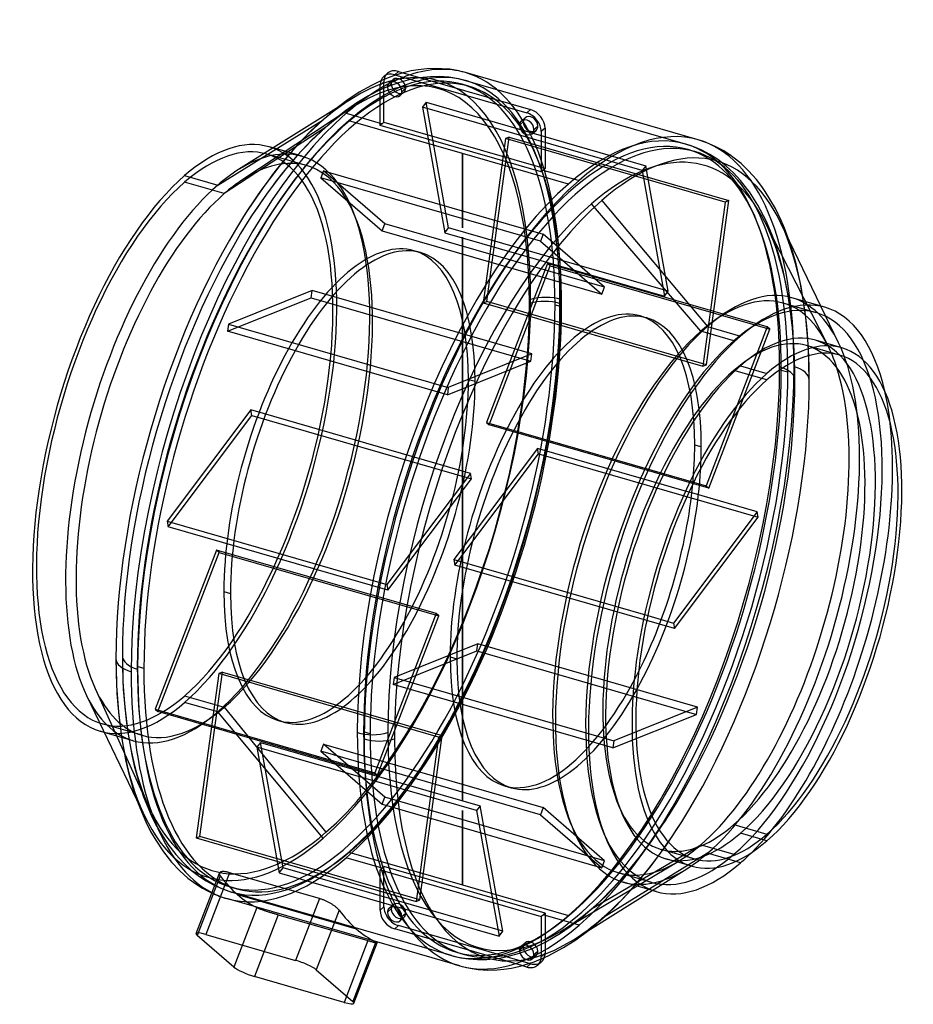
# Model space of a CAD drawing. Header units: millimetres. Extents: x -299 to 287, y -316 to 330.
import ezdxf

# ---------------------------------------------------------------- set-up
doc = ezdxf.new("R2010")
doc.units = ezdxf.units.MM
doc.layers.add('MAIN-1', color=7, linetype='Continuous')

msp = doc.modelspace()

# ---------------------------------------------------------------- linework, layer by layer
at = {"layer": 'MAIN-1'}
for p, q in [((-37.85, 297.37), (-42.3, 296.59)), ((-32.1, 298.02), (-37.85, 297.37)), ((-25.85, 298.22), (-32.1, 298.02)), ((-18.77, 297.82), (-25.85, 298.22)), ((-17.06, 297.62), (-18.77, 297.82)), ((-12.15, 296.8), (-17.06, 297.62)), ((-60.73, 290.75), (-62.28, 290.08)), ((-59.06, 291.45), (-60.73, 290.75)), ((-60.41, 292.87), (-57.91, 295.03)), ((-56.42, 292.46), (-59.06, 291.45)), ((-56.81, 288.71), (-54.31, 290.87)), ((-53.35, 293.57), (-56.42, 292.46)), ((-50.56, 294.48), (-53.35, 293.57)), ((-50.71, 296.24), (-53.21, 294.08)), ((-53.21, 294.08), (33.39, 269.08)), ((-50.71, 296.24), (35.89, 271.24)), ((-43.09, 290.92), (-50.65, 288.87)), ((-47.54, 295.33), (-50.56, 294.48)), ((-42.3, 296.59), (-47.54, 295.33)), ((-40.03, 291.55), (-43.09, 290.92)), ((-34.77, 292.35), (-40.03, 291.55)), ((-29.7, 292.79), (-34.77, 292.35)), ((-23.58, 292.85), (-29.7, 292.79)), ((-17.68, 292.42), (-23.58, 292.85)), ((-16.41, 292.26), (-17.68, 292.42)), ((-11.38, 291.4), (-16.41, 292.26)), ((-6.83, 295.49), (-12.15, 296.8)), ((-6.48, 290.18), (-11.38, 291.4)), ((145.94, 251.39), (-6.83, 295.49)), ((-68.41, 287.11), (-76.52, 282.54)), ((-62.28, 290.08), (-68.41, 287.11)), ((-58.66, 285.92), (-63.24, 283.9)), ((-60.24, 289.47), (-62.74, 287.3)), ((-62.74, 260.88), (-62.74, 287.3)), ((-60.24, 263.04), (-60.24, 289.47)), ((-50.65, 288.87), (-58.66, 285.92)), ((-55.47, 288.09), (-57.97, 285.93)), ((-48.45, 283.18), (-45.95, 285.34)), ((-4.72, 286.55), (-9.05, 287.8)), ((137.62, 248.58), (-6.49, 290.18)), ((-81.41, 278.36), (-91.53, 272.01)), ((-76.52, 282.54), (-84.56, 277.24)), ((-70.45, 280.19), (-78.03, 275.63)), ((-63.24, 283.9), (-70.45, 280.19)), ((-49.61, 280.39), (-47.11, 282.56)), ((-91.53, 272.01), (-155.64, 231.85)), ((-82.53, 271.66), (-153.48, 224.84)), ((-84.56, 277.24), (-93.77, 270.23)), ((-78.03, 275.63), (-85.57, 270.42)), ((-32.56, 275.98), (-34.97, 272.77)), ((-34.97, 272.77), (-20.27, 190.47)), ((109.14, 231.17), (-34.97, 272.77)), ((-17.86, 193.68), (-32.56, 275.98)), ((-32.56, 275.98), (111.55, 234.38)), ((-93.77, 270.23), (-105.17, 260.15)), ((-85.57, 270.42), (-94.96, 262.98)), ((-85.04, 268.77), (-62.74, 262.33)), ((29.79, 263.71), (32.29, 265.87)), ((35.89, 271.24), (33.39, 269.08)), ((-169.31, 221.65), (-100.04, 264.44)), ((-98.31, 259.61), (-164.98, 216.07)), ((-105.17, 260.15), (-108.46, 256.99)), ((-94.96, 262.98), (-104.73, 254.1)), ((-8.66, 242.39), (-83.31, 263.94)), ((-62.74, 262.33), (-61.49, 261.97)), ((42.92, 230.38), (-62.74, 260.88)), ((-60.24, 263.04), (45.42, 232.54)), ((31.13, 263.09), (28.63, 260.93)), ((38.15, 258.18), (40.65, 260.34)), ((45.42, 258.97), (42.92, 256.8)), ((45.42, 258.97), (45.42, 232.54)), ((-108.46, 256.99), (-117.42, 247.61)), ((-104.73, 254.1), (-107.03, 251.85)), ((19.48, 252.19), (4.78, 144.44)), ((7.19, 145.41), (21.89, 253.17)), ((21.89, 253.17), (19.48, 252.19)), ((163.59, 210.59), (19.48, 252.19)), ((21.89, 253.17), (166, 211.57)), ((36.99, 255.39), (39.49, 257.56)), ((42.92, 256.8), (42.92, 230.38)), ((-133, 246.04), (-135.63, 246.8)), ((-113.98, 240.55), (-133, 246.04)), ((-117.42, 247.61), (-128.59, 234.54)), ((-107.03, 251.85), (-117.23, 241.04)), ((143, 246.78), (137.63, 248.58)), ((148.28, 244.52), (143, 246.78)), ((151.58, 249.49), (145.94, 251.39)), ((157.11, 247.09), (151.58, 249.49)), ((162.63, 244.09), (157.11, 247.09)), ((-111.03, 234.49), (-137.01, 241.99)), ((-117.23, 241.04), (-127.58, 228.7)), ((-8.66, 242.39), (-8.66, 242.39)), ((-8.66, 242.39), (-8.66, 242.39)), ((-8.66, 242.39), (-8.66, 242.39)), ((-8.66, 242.39), (-8.66, 242.39)), ((-8.66, 242.39), (-8.66, 242.39)), ((-8.66, 242.39), (-8.66, 242.39)), ((-8.66, 242.39), (-8.66, 242.39)), ((-8.66, 242.39), (-8.66, 242.39)), ((-8.66, 242.39), (-8.66, 242.39)), ((-8.66, 242.39), (-8.66, 242.39)), ((-8.66, 242.39), (-8.66, 242.39)), ((-8.66, 242.39), (-8.66, 242.39)), ((-8.66, 242.39), (-8.66, 242.39)), ((-8.66, 242.39), (-8.66, 242.39)), ((-8.66, 242.39), (-8.66, 242.39)), ((-8.66, 242.39), (-8.66, 242.39)), ((-8.66, 242.39), (-8.66, 242.39)), ((-8.66, 242.39), (-8.66, 242.39)), ((-8.66, 242.39), (-8.66, 242.39)), ((60.79, 222.34), (-8.66, 242.39)), ((-8.66, 242.39), (-8.66, 193.66)), ((-8.66, 193.66), (-8.66, 242.39)), ((-8.66, 242.39), (-8.66, 242.39)), ((-8.66, 242.39), (-8.66, 242.39)), ((-8.66, 242.39), (-8.66, 242.39)), ((-8.66, 242.39), (-8.66, 242.39)), ((-8.66, 242.39), (-8.66, 242.39)), ((-8.66, 242.39), (-8.66, 242.39)), ((-8.66, 242.39), (-8.66, 242.39)), ((-8.66, 242.39), (-8.66, 242.39)), ((-8.66, 242.39), (-8.66, 242.39)), ((-8.66, 242.39), (-8.66, 242.39)), ((-8.66, 242.39), (-8.66, 242.39)), ((-8.66, 242.39), (-8.66, 242.39)), ((-8.66, 193.66), (-8.66, 242.39)), ((-8.66, 193.66), (-8.66, 242.39)), ((139.39, 244.95), (143.72, 243.7)), ((153.51, 241.73), (148.28, 244.52)), ((158.66, 238.41), (153.51, 241.73)), ((167.4, 240.98), (162.63, 244.09)), ((168.61, 240.1), (167.4, 240.98)), ((174, 235.75), (168.61, 240.1)), ((-128.59, 234.54), (-139, 220.84)), ((111.55, 234.38), (109.14, 231.17)), ((126.25, 152.08), (111.55, 234.38)), ((159.6, 237.74), (158.66, 238.41)), ((164.32, 234.01), (159.6, 237.74)), ((168.99, 229.7), (164.32, 234.01)), ((178.89, 231.07), (174, 235.75)), ((-190.96, 227.9), (-169.31, 221.65)), ((-127.58, 228.7), (-137.36, 215.7)), ((-99.91, 231.09), (-101.68, 226.5)), ((-101.68, 226.5), (-61.52, 191.71)), ((42.43, 184.9), (-101.68, 226.5)), ((-59.75, 196.31), (-99.91, 231.09)), ((-99.91, 231.09), (44.2, 189.49)), ((44.17, 231.47), (67.72, 224.67)), ((109.14, 231.17), (123.84, 148.87)), ((173.68, 224.64), (168.99, 229.7)), ((184.01, 225.29), (178.89, 231.07)), ((-164.98, 216.07), (-190.96, 223.57)), ((-139, 220.84), (-149.56, 205.39)), ((178.31, 218.83), (173.68, 224.64)), ((187.59, 220.67), (184.01, 225.29)), ((189.77, 217.5), (187.59, 220.67)), ((-137.36, 215.7), (-147.05, 201.44)), ((179.5, 217.17), (178.31, 218.83)), ((185.06, 208.45), (179.5, 217.17)), ((196.47, 206.22), (189.77, 217.5)), ((147.66, 125.82), (75.79, 209.35)), ((82.72, 211.68), (151.99, 128.9)), ((163.59, 210.59), (148.89, 102.84)), ((151.3, 103.81), (166, 211.57)), ((166, 211.57), (163.59, 210.59)), ((190.4, 198.15), (185.06, 208.45)), ((-149.56, 205.39), (-152.36, 201.01)), ((-147.05, 201.44), (-149.66, 197.35)), ((200.27, 198.47), (196.47, 206.22)), ((-61.52, 191.71), (-59.75, 196.31)), ((84.36, 154.71), (-59.75, 196.31)), ((230.58, 117.18), (189.63, 197.5)), ((192.19, 194.13), (190.4, 198.15)), ((194.75, 187.78), (192.19, 194.13)), ((226.33, 142.32), (199.91, 197.15)), ((202.4, 193.48), (200.27, 198.47)), ((-61.52, 191.71), (82.59, 150.11)), ((-20.27, 190.47), (-17.86, 193.68)), ((-20.27, 190.47), (123.84, 148.87)), ((126.25, 152.08), (-17.86, 193.68)), ((-8.66, 187.54), (-8.66, -182.54)), ((-8.66, -182.54), (-8.66, 187.54)), ((-8.66, -182.54), (-8.66, 187.54)), ((-8.66, -182.54), (-8.66, 187.54)), ((44.2, 189.49), (42.43, 184.9)), ((84.36, 154.71), (44.2, 189.49)), ((197.16, 180.95), (194.75, 187.78)), ((205.14, 186.29), (202.4, 193.48)), ((42.43, 184.9), (82.59, 150.11)), ((199.43, 173.59), (197.16, 180.95)), ((207.73, 178.44), (205.14, 186.29)), ((-36.23, 177.41), (-40.56, 178.66)), ((210.11, 169.95), (207.73, 178.44)), ((47.08, 170.29), (6.92, 65.94)), ((8.69, 64.41), (48.85, 168.76)), ((48.85, 168.76), (47.08, 170.29)), ((191.19, 128.69), (47.08, 170.29)), ((48.85, 168.76), (192.96, 127.16)), ((201.52, 165.7), (199.43, 173.59)), ((213.39, 155.16), (210.11, 169.95)), ((204.93, 149.23), (201.52, 165.7)), ((216.48, 134.89), (213.39, 155.16)), ((-107.26, 152.57), (-162.12, 130.52)), ((-107.9, 147.83), (-107.26, 152.57)), ((36.85, 110.97), (-107.26, 152.57)), ((82.59, 150.11), (84.36, 154.71)), ((123.84, 148.87), (126.25, 152.08)), ((207.43, 130.94), (204.93, 149.23)), ((-162.77, 125.78), (-107.9, 147.83)), ((-107.9, 147.83), (36.2, 106.23)), ((4.78, 144.44), (7.19, 145.41)), ((4.78, 144.44), (148.89, 102.84)), ((151.3, 103.81), (7.19, 145.41)), ((51.96, 143.2), (56.29, 141.95)), ((223.25, 137.99), (201.6, 144.24)), ((228.97, 141.55), (207.32, 147.8)), ((237.94, 118.24), (226.33, 142.32)), ((107.88, 135.81), (112.21, 134.56)), ((-162.12, 130.52), (-162.77, 125.78)), ((-162.12, 130.52), (-18.02, 88.92)), ((208.82, 112.94), (207.43, 130.94)), ((218.16, 115.05), (216.48, 134.89)), ((-18.66, 84.18), (-162.77, 125.78)), ((169.31, 119.57), (147.66, 125.82)), ((191.19, 128.69), (151.03, 24.34)), ((151.99, 128.9), (173.64, 122.65)), ((152.8, 22.81), (192.96, 127.16)), ((192.96, 127.16), (191.19, 128.69)), ((238.66, 110.13), (217.01, 116.38)), ((240.05, 114.93), (222.73, 119.93)), ((36.85, 110.97), (-18.02, 88.92)), ((36.2, 106.23), (36.85, 110.97)), ((209.29, 93.73), (208.82, 112.94)), ((218.72, 93.9), (218.16, 115.05)), ((-18.66, 84.18), (36.2, 106.23)), ((148.89, 102.84), (151.3, 103.81)), ((190.96, 93.83), (169.31, 100.08)), ((173.64, 103.16), (190.96, 98.16)), ((200.39, 100.35), (204.72, 99.1)), ((-0.51, 92.76), (-4.84, 94.01)), ((-18.02, 88.92), (-18.66, 84.18)), ((-147.66, 74.2), (-202.52, 1.22)), ((-147.01, 70.58), (-147.66, 74.2)), ((-3.55, 32.6), (-147.66, 74.2)), ((-201.87, -2.4), (-147.01, 70.58)), ((-147.01, 70.58), (-2.9, 28.98)), ((6.92, 65.94), (8.69, 64.41)), ((6.92, 65.94), (151.03, 24.34)), ((152.8, 22.81), (8.69, 64.41)), ((40.45, 49), (-14.42, -23.98)), ((-13.77, -27.6), (41.09, 45.38)), ((41.09, 45.38), (40.45, 49)), ((139.81, 20.32), (40.45, 49)), ((41.09, 45.38), (185.2, 3.78)), ((147.92, 49.91), (143.59, 51.16)), ((-3.55, 32.6), (-58.41, -40.38)), ((-2.9, 28.98), (-3.55, 32.6)), ((-57.77, -44), (-2.9, 28.98)), ((141.73, 19.76), (139.81, 20.32)), ((184.55, 7.4), (141.73, 19.76)), ((151.03, 24.34), (152.8, 22.81)), ((184.55, 7.4), (129.69, -65.58)), ((185.2, 3.78), (184.55, 7.4)), ((-202.52, 1.22), (-201.87, -2.4)), ((-202.52, 1.22), (-58.41, -40.38)), ((130.33, -69.2), (185.2, 3.78)), ((-57.77, -44), (-201.87, -2.4)), ((-170.12, -17.81), (-210.28, -122.16)), ((-208.51, -123.69), (-168.35, -19.34)), ((-168.35, -19.34), (-170.12, -17.81)), ((-26.01, -59.41), (-170.12, -17.81)), ((-168.35, -19.34), (-24.24, -60.94)), ((-14.42, -23.98), (-13.77, -27.6)), ((-14.42, -23.98), (112.79, -60.7)), ((112.11, -63.94), (-13.77, -27.6)), ((-165.24, -44.91), (-160.91, -46.16)), ((-58.41, -40.38), (-57.77, -44)), ((-26.01, -59.41), (-66.17, -163.76)), ((-64.4, -165.29), (-24.24, -60.94)), ((-24.24, -60.94), (-26.01, -59.41)), ((120.51, -66.36), (112.11, -63.94)), ((112.79, -60.7), (121.67, -63.26)), ((121.67, -63.26), (129.69, -65.58)), ((130.33, -69.2), (120.51, -66.36)), ((129.69, -65.58), (130.33, -69.2)), ((-54.17, -105.97), (0.7, -83.92)), ((1.34, -79.18), (-53.52, -101.23)), ((0.7, -83.92), (1.34, -79.18)), ((0.7, -83.92), (144.8, -125.52)), ((145.45, -120.78), (1.34, -79.18)), ((-236.04, -88.9), (-235.64, -106.85)), ((-231.81, -87.23), (-231.42, -104.62)), ((-16.81, -87.76), (-12.48, -89.01)), ((-217.71, -95.35), (-222.04, -94.1)), ((-168.62, -98.81), (-183.32, -206.57)), ((-180.91, -205.59), (-166.21, -97.84)), ((-166.21, -97.84), (-168.62, -98.81)), ((-24.51, -140.41), (-168.62, -98.81)), ((-166.21, -97.84), (-22.1, -139.44)), ((-53.52, -101.23), (-54.17, -105.97)), ((-53.52, -101.23), (90.58, -142.83)), ((-249.69, -108.46), (-214.61, -185.88)), ((-235.64, -106.85), (-234.45, -123.79)), ((-231.42, -104.62), (-230.29, -121.04)), ((89.94, -147.57), (-54.17, -105.97)), ((-255.26, -113.24), (-222.46, -181.3)), ((-190.96, -113.32), (-164.98, -120.82)), ((-230.29, -121.04), (-228.33, -137.18)), ((-210.28, -122.16), (-208.51, -123.69)), ((-210.28, -122.16), (-66.17, -163.76)), ((-169.31, -123.9), (-190.96, -117.65)), ((-164.98, -120.82), (-98.31, -202.85)), ((145.45, -120.78), (90.58, -142.83)), ((144.8, -125.52), (145.45, -120.78)), ((-234.45, -123.79), (-232.4, -140.44)), ((-64.4, -165.29), (-208.51, -123.69)), ((-100.04, -206.68), (-169.31, -123.9)), ((89.94, -147.57), (144.8, -125.52)), ((-218.92, -139.24), (-244.9, -131.74)), ((-125.2, -130.81), (-129.53, -129.56)), ((-243.66, -137.31), (-246.29, -136.55)), ((-224.64, -142.8), (-243.66, -137.31)), ((-232.4, -140.44), (-229.7, -155.28)), ((-228.33, -137.18), (-225.67, -152.01)), ((-69.28, -138.2), (-73.61, -136.95)), ((-24.51, -140.41), (-39.22, -248.17)), ((-36.8, -247.19), (-22.1, -139.44)), ((-22.1, -139.44), (-24.51, -140.41)), ((-141.16, -143.87), (-143.57, -147.08)), ((-143.57, -147.08), (-128.87, -229.38)), ((0.54, -188.68), (-143.57, -147.08)), ((-126.46, -226.17), (-141.16, -143.87)), ((-141.16, -143.87), (2.95, -185.47)), ((-99.91, -145.11), (-101.68, -149.71)), ((-59.75, -179.9), (-99.91, -145.11)), ((-99.91, -145.11), (44.2, -186.71)), ((90.58, -142.83), (89.94, -147.57)), ((-225.67, -152.01), (-224.04, -159.19)), ((-101.68, -149.71), (-61.52, -184.49)), ((42.43, -191.31), (-101.68, -149.71)), ((-229.7, -155.28), (-228, -162.72)), ((-224.04, -159.19), (-221.11, -169.92)), ((-228, -162.72), (-224.89, -173.96)), ((-66.17, -163.76), (-64.4, -165.29)), ((-224.89, -173.96), (-221.45, -184.06)), ((-221.11, -169.92), (-217.87, -179.66)), ((18.91, -172.41), (23.24, -173.66)), ((-217.87, -179.66), (-212.92, -191.64)), ((-61.52, -184.49), (-59.75, -179.9)), ((84.36, -221.5), (-59.75, -179.9)), ((-222.46, -181.3), (-217.23, -192.15)), ((-221.45, -184.06), (-216.47, -195.92)), ((-61.52, -184.49), (82.59, -226.09)), ((2.95, -185.47), (0.54, -188.68)), ((17.65, -267.77), (2.95, -185.47)), ((44.2, -186.71), (42.43, -191.31)), ((84.36, -221.5), (44.2, -186.71)), ((-212.92, -191.64), (-209.83, -197.87)), ((-8.66, -188.66), (-8.66, -237.39)), ((-8.66, -237.39), (-8.66, -188.66)), ((-8.66, -237.39), (-8.66, -188.66)), ((-8.66, -237.39), (-8.66, -188.66)), ((0.54, -188.68), (15.24, -270.98)), ((42.43, -191.31), (82.59, -226.09)), ((117.74, -205.08), (127.16, -190.82)), ((-216.47, -195.92), (-213.28, -202.27)), ((-209.83, -197.87), (-206.65, -203.53)), ((124.8, -211.46), (135.05, -195.98)), ((169.31, -197.83), (190.96, -204.08)), ((-213.28, -202.27), (-209.92, -208.13)), ((-206.65, -203.53), (-202.02, -210.67)), ((-183.32, -206.57), (-180.91, -205.59)), ((-183.32, -206.57), (-39.22, -248.17)), ((-36.8, -247.19), (-180.91, -205.59)), ((108.21, -218.16), (117.74, -205.08)), ((190.96, -208.41), (173.64, -203.41)), ((-209.92, -208.13), (-204.94, -215.62)), ((-202.02, -210.67), (-196.81, -217.43)), ((75.79, -253.11), (144.22, -213.08)), ((114.32, -225.68), (124.8, -211.46)), ((144.22, -213.08), (147.66, -211.07)), ((147.66, -211.07), (148.66, -211.36)), ((148.66, -211.36), (169.31, -217.32)), ((-204.94, -215.62), (-199.54, -222.44)), ((-196.81, -217.43), (-191.5, -223.2)), ((-83.31, -215.84), (-8.66, -237.39)), ((151.99, -216.65), (82.72, -259.44)), ((96.84, -232.12), (108.21, -218.16)), ((143.25, -220.38), (121.6, -214.13)), ((173.64, -222.9), (151.99, -216.65)), ((-199.54, -222.44), (-194.12, -228.17)), ((-191.5, -223.2), (-186.37, -227.9)), ((-61.49, -226.47), (-85.04, -219.67)), ((-60.24, -251.8), (-60.24, -225.38)), ((45.42, -255.88), (-60.24, -225.38)), ((55.2, -268.18), (132.66, -222.04)), ((82.59, -226.09), (84.36, -221.5)), ((101.53, -241.01), (114.32, -225.68)), ((141.87, -225.18), (124.55, -220.18)), ((-194.12, -228.17), (-188.79, -232.89)), ((-186.37, -227.9), (-181.17, -231.91)), ((-183.43, -269.29), (-168.16, -229.63)), ((-167.64, -231.41), (-182.69, -270.49)), ((-181.17, -231.91), (-176.91, -234.7)), ((-161.46, -229.37), (-177.05, -269.88)), ((-168.21, -229.81), (-168.23, -229.98)), ((-168.23, -229.98), (-168.22, -230.16)), ((-168.22, -230.16), (-168.19, -230.35)), ((-168.17, -229.64), (-168.21, -229.81)), ((-168.19, -230.35), (-168.13, -230.55)), ((-168.1, -229.5), (-168.17, -229.64)), ((-168.13, -230.55), (-168.04, -230.76)), ((-168.01, -229.37), (-168.1, -229.5)), ((-168.04, -230.76), (-167.93, -230.97)), ((-167.9, -229.25), (-168.01, -229.37)), ((-167.93, -230.97), (-167.8, -231.19)), ((-167.77, -229.14), (-167.9, -229.25)), ((-167.8, -231.19), (-167.64, -231.41)), ((-167.62, -229.04), (-167.77, -229.14)), ((-167.46, -228.96), (-167.62, -229.04)), ((-167.27, -228.88), (-167.46, -228.96)), ((-167.07, -228.82), (-167.27, -228.88)), ((-166.84, -228.76), (-167.07, -228.82)), ((-166.6, -228.72), (-166.84, -228.76)), ((-166.33, -228.69), (-166.6, -228.72)), ((-166.04, -228.67), (-166.33, -228.69)), ((-165.74, -228.66), (-166.04, -228.67)), ((-165.41, -228.66), (-165.74, -228.66)), ((-165.07, -228.68), (-165.41, -228.66)), ((-164.71, -228.71), (-165.07, -228.68)), ((-164.34, -228.75), (-164.71, -228.71)), ((-163.95, -228.8), (-164.34, -228.75)), ((-163.56, -228.87), (-163.95, -228.8)), ((-163.15, -228.95), (-163.56, -228.87)), ((-162.73, -229.04), (-163.15, -228.95)), ((-162.31, -229.14), (-162.73, -229.04)), ((-161.89, -229.25), (-162.31, -229.14)), ((-161.46, -229.37), (-161.89, -229.25)), ((-102.57, -246.37), (-161.46, -229.37)), ((-128.87, -229.38), (-126.46, -226.17)), ((-128.87, -229.38), (15.24, -270.98)), ((17.65, -267.77), (-126.46, -226.17)), ((-62.74, -227.54), (42.92, -258.04)), ((-62.74, -253.97), (-62.74, -227.54)), ((85.62, -244.24), (96.84, -232.12)), ((115.36, -235.74), (93.71, -229.49)), ((115.67, -241.05), (138.32, -226.85)), ((-188.79, -232.89), (-183.67, -236.71)), ((-183.67, -236.71), (-179.16, -239.55)), ((-176.91, -234.7), (-172.59, -237.12)), ((-172.59, -237.12), (-170.8, -238.02)), ((-170.8, -238.02), (-165.52, -240.28)), ((-156.71, -239.95), (-161.04, -238.7)), ((-8.66, -237.39), (60.79, -257.44)), ((-8.66, -237.39), (-8.66, -237.39)), ((-8.66, -237.39), (-8.66, -237.39)), ((-8.66, -237.39), (-8.66, -237.39)), ((-8.66, -237.39), (-8.66, -237.39)), ((-8.66, -237.39), (-8.66, -237.39)), ((-8.66, -237.39), (-8.66, -237.39)), ((-8.66, -237.39), (-8.66, -237.39)), ((-8.66, -237.39), (-8.66, -237.39)), ((-8.66, -237.39), (-8.66, -237.39)), ((-8.66, -237.39), (-8.66, -237.39)), ((-8.66, -237.39), (-8.66, -237.39)), ((-8.66, -237.39), (-8.66, -237.39)), ((-8.66, -237.39), (-8.66, -237.39)), ((-8.66, -237.39), (-8.66, -237.39)), ((-8.66, -237.39), (-8.66, -237.39)), ((-8.66, -237.39), (-8.66, -237.39)), ((-8.66, -237.39), (-8.66, -237.39)), ((-8.66, -237.39), (-8.66, -237.39)), ((-8.66, -237.39), (-8.66, -237.39)), ((-8.66, -237.39), (-8.66, -237.39)), ((-8.66, -237.39), (-8.66, -237.39)), ((-8.66, -237.39), (-8.66, -237.39)), ((-8.66, -237.39), (-8.66, -237.39)), ((-8.66, -237.39), (-8.66, -237.39)), ((-8.66, -237.39), (-8.66, -237.39)), ((-8.66, -237.39), (-8.66, -237.39)), ((-8.66, -237.39), (-8.66, -237.39)), ((-8.66, -237.39), (-8.66, -237.39)), ((-8.66, -237.39), (-8.66, -237.39)), ((-8.66, -237.39), (-8.66, -237.39)), ((-8.66, -237.39), (-8.66, -237.39)), ((118.31, -241.8), (96.66, -235.55)), ((-179.16, -239.55), (-175.44, -241.59)), ((-175.44, -241.59), (-173.18, -242.67)), ((-173.18, -242.67), (-171.52, -243.4)), ((-171.52, -243.4), (-169.65, -244.19)), ((-169.65, -244.19), (-168.02, -244.82)), ((-168.02, -244.82), (-166.44, -245.38)), ((-166.44, -245.38), (-164.86, -245.9)), ((-165.52, -240.28), (-160.14, -242.08)), ((-16.03, -283.68), (-160.14, -242.08)), ((-156.35, -243.7), (-78.4, -266.2)), ((64.09, -273.36), (115.67, -241.05)), ((82.22, -247.6), (85.62, -244.24)), ((91.79, -251.34), (101.53, -241.01)), ((-164.86, -245.9), (-163.26, -246.39)), ((-66.45, -274.33), (-163.26, -246.39)), ((-102.57, -246.37), (-118.16, -286.88)), ((-102.15, -246.49), (-102.57, -246.37)), ((-101.72, -246.63), (-102.15, -246.49)), ((-101.28, -246.77), (-101.72, -246.63)), ((-100.84, -246.93), (-101.28, -246.77)), ((-100.38, -247.1), (-100.84, -246.93)), ((-99.93, -247.27), (-100.38, -247.1)), ((-99.47, -247.46), (-99.93, -247.27)), ((-99, -247.65), (-99.47, -247.46)), ((-98.54, -247.86), (-99, -247.65)), ((-98.08, -248.06), (-98.54, -247.86)), ((-97.63, -248.28), (-98.08, -248.06)), ((-97.18, -248.5), (-97.63, -248.28)), ((-96.73, -248.73), (-97.18, -248.5)), ((-96.3, -248.95), (-96.73, -248.73)), ((-95.87, -249.19), (-96.3, -248.95)), ((-95.45, -249.42), (-95.87, -249.19)), ((-95.05, -249.65), (-95.45, -249.42)), ((-94.66, -249.88), (-95.05, -249.65)), ((-94.27, -250.12), (-94.66, -249.88)), ((-93.89, -250.36), (-94.27, -250.12)), ((-93.51, -250.61), (-93.89, -250.36)), ((-93.15, -250.86), (-93.51, -250.61)), ((-92.79, -251.11), (-93.15, -250.86)), ((-92.44, -251.36), (-92.79, -251.11)), ((-92.11, -251.61), (-92.44, -251.36)), ((-91.79, -251.86), (-92.11, -251.61)), ((-91.49, -252.1), (-91.79, -251.86)), ((-60.24, -251.8), (-62.74, -253.97)), ((-56.81, -252.56), (-54.31, -250.39)), ((-39.22, -248.17), (-36.8, -247.19)), ((71.84, -256.98), (82.22, -247.6)), ((86.63, -256.29), (91.79, -251.34)), ((-143.6, -252.23), (-158.65, -291.31)), ((-129.64, -256.92), (-145.23, -297.43)), ((-143.6, -252.23), (-143.4, -252.32)), ((-143.4, -252.32), (-143.19, -252.43)), ((-143.19, -252.43), (-142.95, -252.53)), ((-142.95, -252.53), (-142.69, -252.64)), ((-142.69, -252.64), (-142.41, -252.76)), ((-142.41, -252.76), (-142.11, -252.88)), ((-142.11, -252.88), (-141.8, -253)), ((-141.8, -253), (-141.47, -253.13)), ((-141.47, -253.13), (-141.12, -253.26)), ((-141.12, -253.26), (-140.75, -253.39)), ((-140.75, -253.39), (-140.38, -253.53)), ((-140.38, -253.53), (-139.99, -253.67)), ((-139.99, -253.67), (-139.59, -253.81)), ((-139.59, -253.81), (-139.18, -253.95)), ((-139.18, -253.95), (-138.77, -254.09)), ((-138.77, -254.09), (-138.34, -254.23)), ((-138.34, -254.23), (-137.92, -254.38)), ((-137.92, -254.38), (-137.49, -254.52)), ((-137.49, -254.52), (-137.06, -254.66)), ((-137.06, -254.66), (-136.61, -254.8)), ((-136.61, -254.8), (-136.15, -254.95)), ((-136.15, -254.95), (-135.68, -255.1)), ((-135.68, -255.1), (-135.21, -255.25)), ((-135.21, -255.25), (-134.73, -255.4)), ((-134.73, -255.4), (-134.25, -255.55)), ((-134.25, -255.55), (-133.76, -255.7)), ((-133.76, -255.7), (-133.28, -255.84)), ((-133.28, -255.84), (-132.8, -255.99)), ((-132.8, -255.99), (-132.32, -256.13)), ((-132.32, -256.13), (-131.85, -256.27)), ((-131.85, -256.27), (-131.39, -256.41)), ((-131.39, -256.41), (-130.93, -256.54)), ((-130.93, -256.54), (-130.49, -256.68)), ((-130.49, -256.68), (-130.06, -256.8)), ((-130.06, -256.8), (-129.64, -256.92)), ((-129.64, -256.92), (-70.75, -273.92)), ((-89.7, -253.91), (-104.74, -292.99)), ((-91.2, -252.35), (-91.49, -252.1)), ((-90.93, -252.59), (-91.2, -252.35)), ((-90.68, -252.83), (-90.93, -252.59)), ((-90.44, -253.06), (-90.68, -252.83)), ((-90.23, -253.28), (-90.44, -253.06)), ((-90.03, -253.5), (-90.23, -253.28)), ((-89.86, -253.71), (-90.03, -253.5)), ((-89.7, -253.91), (-89.86, -253.71)), ((-55.47, -253.18), (-57.97, -255.34)), ((-48.45, -258.09), (-45.95, -255.93)), ((42.92, -258.04), (42.92, -284.47)), ((67.72, -263.77), (44.17, -256.97)), ((45.42, -255.88), (45.42, -282.3)), ((61.9, -264.76), (71.84, -256.98)), ((74.15, -267.05), (86.63, -256.29)), ((-50.71, -264.08), (-53.21, -266.24)), ((35.89, -289.08), (-50.71, -264.08)), ((-49.61, -260.87), (-47.11, -258.71)), ((55.51, -269.13), (61.9, -264.76)), ((-158.65, -291.31), (-182.69, -270.49)), ((-177.05, -269.88), (-118.16, -286.88)), ((30.23, -290.33), (-53.21, -266.24)), ((15.24, -270.98), (17.65, -267.77)), ((46.02, -274.74), (55.51, -269.13)), ((65.63, -273.36), (74.15, -267.05)), ((-70.75, -273.92), (-86.34, -314.43)), ((-65.66, -274.73), (-80.7, -313.81)), ((-79.96, -315.02), (-64.7, -275.35)), ((-70.75, -273.92), (-70.32, -274.05)), ((-70.32, -274.05), (-69.9, -274.17)), ((-69.9, -274.17), (-69.48, -274.28)), ((-69.48, -274.28), (-69.08, -274.4)), ((-69.08, -274.4), (-68.68, -274.51)), ((-68.68, -274.51), (-68.3, -274.61)), ((-68.3, -274.61), (-67.93, -274.71)), ((-67.93, -274.71), (-67.58, -274.81)), ((-67.58, -274.81), (-67.24, -274.89)), ((-67.24, -274.89), (-66.93, -274.98)), ((-66.93, -274.98), (-66.63, -275.05)), ((-66.63, -275.05), (-66.35, -275.12)), ((-10.49, -290.49), (-66.45, -274.33)), ((-66.35, -275.12), (-66.1, -275.18)), ((-66.1, -275.18), (-65.86, -275.23)), ((-65.86, -275.23), (-65.65, -275.28)), ((-65.46, -274.83), (-65.66, -274.73)), ((-65.65, -275.28), (-65.46, -275.32)), ((-65.28, -274.92), (-65.46, -274.83)), ((-65.46, -275.32), (-65.3, -275.35)), ((-65.3, -275.35), (-65.15, -275.37)), ((-65.12, -275.01), (-65.28, -274.92)), ((-65.15, -275.37), (-65.02, -275.39)), ((-64.99, -275.09), (-65.12, -275.01)), ((-65.02, -275.39), (-64.91, -275.39)), ((-64.88, -275.16), (-64.99, -275.09)), ((-64.91, -275.39), (-64.82, -275.4)), ((-64.79, -275.22), (-64.88, -275.16)), ((-64.82, -275.4), (-64.76, -275.39)), ((-64.73, -275.27), (-64.79, -275.22)), ((-64.76, -275.39), (-64.72, -275.37)), ((-64.7, -275.32), (-64.73, -275.27)), ((-64.72, -275.37), (-64.7, -275.35)), ((-64.7, -275.35), (-64.7, -275.32)), ((29.79, -277.56), (32.29, -275.39)), ((37.11, -279.02), (46.02, -274.74)), ((57.54, -278.52), (65.63, -273.36)), ((-16.04, -283.68), (-14.62, -284.07)), ((-14.62, -284.07), (-9.79, -285.17)), ((-12.6, -281.55), (-8.27, -282.8)), ((20.57, -284.42), (28.59, -282.22)), ((28.59, -282.22), (37.11, -279.02)), ((31.13, -278.18), (28.63, -280.34)), ((36.99, -285.87), (39.49, -283.71)), ((38.15, -283.09), (40.65, -280.93)), ((38.19, -287.82), (47.43, -283.94)), ((45.42, -282.3), (42.92, -284.47)), ((47.43, -283.94), (57.54, -278.52)), ((-10.49, -290.49), (-8.98, -290.9)), ((-9.79, -285.17), (-4.85, -285.92)), ((-4.85, -285.92), (1.06, -286.35)), ((1.06, -286.35), (7.19, -286.29)), ((7.19, -286.29), (11.29, -285.96)), ((11.29, -285.96), (15.86, -285.34)), ((15.86, -285.34), (20.57, -284.42)), ((23.33, -291.91), (29.06, -290.64)), ((29.06, -290.64), (38.19, -287.82)), ((33.39, -291.24), (30.23, -290.33)), ((35.89, -289.08), (33.39, -291.24)), ((40.59, -290.03), (43.09, -287.87)), ((-104.74, -292.99), (-80.7, -313.81)), ((-8.98, -290.9), (-3.72, -292.08)), ((-3.72, -292.08), (1.56, -292.83)), ((1.56, -292.83), (7.99, -293.22)), ((7.99, -293.22), (13.99, -293.07)), ((13.99, -293.07), (18.4, -292.66)), ((18.4, -292.66), (23.33, -291.91)), ((-86.34, -314.43), (-145.23, -297.43))]:
    msp.add_line(p, q, dxfattribs=at)
for centre, major_axis, ratio, start_param, end_param in [((-83.31, 24.05), (-76.83, -266.13), 0.433013, 2.158799, 3.729595), ((-100.04, 28.88), (-75.44, -261.33), 0.433013, 2.158799, 3.592238), ((-98.31, 28.38), (-74.05, -256.53), 0.433013, 2.158799, 3.611126), ((-85.04, 24.55), (75.99, 263.25), 0.433013, 0, 2.158799), ((-80.71, 23.3), (-75.99, -263.25), 0.433013, -3.141592, -0.982794), ((-85.04, 24.55), (-78.21, -270.94), 0.433013, 3.141574, 3.427469), ((-53.21, 284.55), (7.2, -8.32), 0.75, -3.141514, -2.427868), ((-53.21, 284.55), (7.2, -8.32), 0.75, 2.284521, 3.141672), ((-50.71, 286.72), (-7.2, 8.32), 0.75, 0.000079, 0.713724), ((-50.71, 286.72), (-7.2, 8.32), 0.75, -0.857072, 0.000079), ((-50.71, 286.72), (-3.6, 4.16), 0.75, -0.000041, 0.412468), ((-85.04, 24.55), (-78.21, -270.94), 0.433013, -2.855717, -2.773173), ((-50.71, 286.72), (-3.6, 4.16), 0.75, -2.427868, -0.000041), ((-85.04, 24.55), (-78.21, -270.94), 0.433013, 2.158799, 3.141574), ((-85.04, 24.55), (-78.21, -270.94), 0.433013, -2.712455, -2.55359), ((-85.04, 24.55), (-78.21, -270.94), 0.433013, -2.765528, -2.712455), ((-53.21, 284.55), (3.6, -4.16), 0.75, 3.141552, 3.855317), ((-53.21, 284.55), (3.6, -4.16), 0.75, -2.427868, -0.000041), ((-53.21, 284.55), (3.6, -4.16), 0.75, 0.713724, 3.141552), ((-50.71, 286.72), (-3.6, 4.16), 0.75, 0.412468, 0.713724), ((-50.71, 286.72), (-3.6, 4.16), 0.75, 0.713724, 2.729125), ((-85.04, 24.55), (-78.21, -270.94), 0.433013, -2.773173, -2.765528), ((-50.71, 286.72), (-3.6, 4.16), 0.75, 3.141552, 3.855317), ((-85.04, 24.55), (75.99, 263.25), 0.433013, -0.982794, 0), ((-80.71, 23.3), (-75.99, -263.25), 0.433013, 2.158799, 3.141593), ((-100.04, 28.88), (-75.44, -261.33), 0.433013, -2.690948, -2.55359), ((-53.21, 284.55), (3.6, -4.16), 0.75, -0.000041, 0.713724), ((-50.71, 286.72), (-3.6, 4.16), 0.75, 2.729125, 3.141552), ((-98.31, 28.38), (-74.05, -256.53), 0.433013, -2.672059, -2.55359), ((-85.04, 24.55), (-78.21, -270.94), 0.433013, -2.55359, -0.982794), ((33.39, 259.55), (3.6, -4.16), 0.75, 0.713724, 3.141552), ((35.89, 261.72), (-3.6, 4.16), 0.75, -0.000041, 0.412468), ((35.89, 261.72), (-3.6, 4.16), 0.75, -2.427868, -0.000041), ((33.39, 259.55), (7.2, -8.32), 0.75, 0.713724, 2.284521), ((35.89, 261.72), (-7.2, 8.32), 0.75, -2.427868, -0.857072), ((-83.31, 24.05), (-76.83, -266.13), 0.433013, -2.55359, -0.982794), ((-100.04, 28.88), (-75.44, -261.33), 0.433013, -2.55359, -2.158765), ((-98.31, 28.38), (-74.05, -256.53), 0.433013, -2.55359, -2.158765), ((-61.49, 17.75), (78.21, 270.94), 0.433013, 0.588003, 0.596868), ((-61.49, 17.75), (78.21, 270.94), 0.433013, 0.579137, 0.588003), ((33.39, 259.55), (3.6, -4.16), 0.75, 3.141552, 3.855317), ((33.39, 259.55), (3.6, -4.16), 0.75, -2.427868, -0.000041), ((35.89, 261.72), (-3.6, 4.16), 0.75, 0.412468, 0.713724), ((35.89, 261.72), (-3.6, 4.16), 0.75, 0.713724, 2.729125), ((35.89, 261.72), (-3.6, 4.16), 0.75, 3.141552, 3.855317), ((63.39, -18.3), (75.99, 263.25), 0.433013, 0, 2.158799), ((67.72, -19.55), (-75.99, -263.25), 0.433013, -3.141592, -0.982794), ((33.39, 259.55), (3.6, -4.16), 0.75, -0.000041, 0.713724), ((35.89, 261.72), (-3.6, 4.16), 0.75, 2.729125, 3.141552), ((60.79, -17.55), (-76.83, -266.13), 0.433013, 3.141557, 3.729595), ((67.72, -19.55), (-78.21, -270.94), 0.433013, 3.141557, 3.729595), ((82.72, -23.88), (-75.44, -261.33), 0.433013, 2.690964, 3.729595), ((-190.96, 55.12), (-55.33, -191.67), 0.433013, -3.141592, -2.55359), ((-190.96, 55.12), (-55.33, -191.67), 0.433013, 0.588003, 3.141593), ((-190.96, 55.12), (-53.94, -186.87), 0.433013, -3.141592, -2.55359), ((75.79, -21.88), (-74.05, -256.53), 0.433013, 2.708374, 3.729595), ((60.79, -17.55), (-76.83, -266.13), 0.433013, 3.140547, 3.141557), ((60.79, -17.55), (-76.83, -266.13), 0.433013, 2.158799, 3.140547), ((67.72, -19.55), (-78.21, -270.94), 0.433013, 2.158799, 3.141557), ((-190.96, 55.12), (-53.94, -186.87), 0.433013, 0.588003, 3.141593), ((-169.31, 48.87), (-55.33, -191.67), 0.433013, 0.588003, 3.141593), ((-169.31, 48.87), (-55.33, -191.67), 0.433013, -3.141592, -2.690948), ((63.39, -18.3), (75.99, 263.25), 0.433013, -0.982794, 0), ((67.72, -19.55), (-75.99, -263.25), 0.433013, 2.178792, 3.141593), ((-164.98, 47.62), (-53.94, -186.87), 0.433013, 0.588003, 3.141593), ((-164.98, 47.62), (-53.94, -186.87), 0.433013, -3.141592, -2.672059), ((44.17, -12.75), (-78.21, -270.94), 0.433013, -2.562455, -2.55359), ((-190.96, 55.12), (-55.33, -191.67), 0.433013, -2.55359, 0), ((-169.31, 48.87), (-55.33, -191.67), 0.433013, -2.690948, -2.55359), ((44.17, -12.75), (-78.21, -270.94), 0.433013, -2.55359, -2.544725), ((-190.96, 55.12), (-53.94, -186.87), 0.433013, -2.55359, 0), ((-169.31, 48.87), (-55.33, -191.67), 0.433013, -2.55359, -0.450629), ((-164.98, 47.62), (-53.94, -186.87), 0.433013, -2.672059, -2.55359), ((60.79, -17.55), (-76.83, -266.13), 0.433013, -2.55359, -0.982794), ((67.72, -19.55), (-78.21, -270.94), 0.433013, -2.55359, -0.982794), ((-164.98, 47.62), (-53.94, -186.87), 0.433013, -2.55359, -0.469532), ((75.79, -21.88), (-74.05, -256.53), 0.433013, -2.55359, -0.982794), ((82.72, -23.88), (-75.44, -261.33), 0.433013, -2.55359, -0.982794), ((-100.04, 28.88), (-75.44, -261.33), 0.433013, -2.158765, -0.982794), ((-98.31, 28.38), (-74.05, -256.53), 0.433013, -2.158765, -0.982794), ((75.79, -21.88), (-74.05, -256.53), 0.433013, 2.213433, 2.708374), ((82.72, -23.88), (-75.44, -261.33), 0.433013, 2.158799, 2.690964), ((-8.66, 193.66), (-0.000995, 0.000455), 0.208712, -2.522931, 0.618662), ((-8.66, 193.66), (-0.000995, 0.000455), 0.208712, 0.618662, 3.760254), ((-8.66, 187.54), (-0.000995, 0.000455), 0.208712, -2.522931, 0.618662), ((-8.66, 187.54), (-0.000995, 0.000455), 0.208712, 0.618662, 3.760254), ((-85.04, 24.55), (-44.49, -154.11), 0.433013, -3.141592, -0.982794), ((-80.71, 23.3), (44.49, 154.11), 0.433013, 0, 2.158799), ((-85.04, 24.55), (-44.49, -154.11), 0.433013, 2.158799, 3.141593), ((-80.71, 23.3), (44.49, 154.11), 0.433013, -0.982794, 0), ((147.66, -42.62), (-53.94, -186.87), 0.433013, -3.141592, -2.55359), ((151.99, -43.87), (-55.33, -191.67), 0.433013, -3.141592, -2.55359), ((-85.04, 24.55), (75.99, 263.25), 0.433013, -3.141592, -0.982794), ((-100.04, 28.88), (-75.44, -261.33), 0.433013, 0.588003, 2.158799), ((-98.31, 28.38), (-74.05, -256.53), 0.433013, 0.588003, 2.158799), ((-85.04, 24.55), (-78.21, -270.94), 0.433013, 0.588003, 2.158799), ((-83.31, 24.05), (-76.83, -266.13), 0.433013, 0.588003, 2.158799), ((63.39, -18.3), (-44.49, -154.11), 0.433013, -3.141592, -0.982794), ((45.19, 135.33), (20, 0), 0.5, 1.047198, 2.094395), ((45.96, 138), (-20, 0), 0.5, -2.094395, -1.047198), ((169.31, -48.87), (-53.94, -186.87), 0.433013, -3.141592, -2.55359), ((173.64, -50.12), (-55.33, -191.67), 0.433013, -3.141592, -2.55359), ((147.66, -42.62), (-53.94, -186.87), 0.433013, 2.708374, 3.141593), ((151.99, -43.87), (-55.33, -191.67), 0.433013, 2.690964, 3.141593), ((-80.71, 23.3), (-75.99, -263.25), 0.433013, 0, 2.158799), ((67.72, -19.55), (44.49, 154.11), 0.433013, 0, 2.158799), ((63.39, -18.3), (-44.49, -154.11), 0.433013, 2.158799, 3.141593), ((169.31, -48.87), (-53.94, -186.87), 0.433013, 0.588003, 3.141593), ((173.64, -50.12), (-55.33, -191.67), 0.433013, 2.480093, 3.141593), ((67.72, -19.55), (44.49, 154.11), 0.433013, -0.982794, 0), ((147.66, -42.62), (-53.94, -186.87), 0.433013, -2.55359, 0), ((151.99, -43.87), (-55.33, -191.67), 0.433013, -2.55359, 0), ((173.64, -50.12), (-49.09, -170.06), 0.433013, -3.141592, -2.55359), ((169.31, -48.87), (-53.94, -186.87), 0.433013, -2.55359, 0), ((173.64, -50.12), (-55.33, -191.67), 0.433013, -2.55359, 0), ((151.99, -43.87), (-55.33, -191.67), 0.433013, 0.588003, 2.690964), ((169.31, -48.87), (-47.7, -165.25), 0.433013, -3.141592, -2.55359), ((173.64, -50.12), (-49.09, -170.06), 0.433013, 0.588003, 3.141593), ((190.96, -55.12), (-49.09, -170.06), 0.433013, -3.141592, -2.55359), ((169.31, -48.87), (-47.7, -165.25), 0.433013, 2.989726, 3.141593), ((147.66, -42.62), (-53.94, -186.87), 0.433013, 2.569822, 2.708374), ((169.31, -48.87), (-47.7, -165.25), 0.433013, 0.588003, 2.989726), ((190.96, -55.12), (-49.09, -170.06), 0.433013, 0.588003, 3.141593), ((190.96, -55.12), (47.7, 165.25), 0.433013, 0, 0.588003), ((190.96, -55.12), (47.7, 165.25), 0.433013, -2.55359, 0), ((67.72, -19.55), (-75.99, -263.25), 0.433013, 2.158799, 2.178792), ((75.79, -21.88), (-74.05, -256.53), 0.433013, 2.158799, 2.213433), ((63.39, -18.3), (75.99, 263.25), 0.433013, -3.141592, -0.982794), ((60.79, -17.55), (-76.83, -266.13), 0.433013, 0.588003, 2.158799), ((67.72, -19.55), (-78.21, -270.94), 0.433013, 0.588003, 2.158799), ((169.31, -48.87), (-47.7, -165.25), 0.433013, -2.55359, 0), ((173.64, -50.12), (-49.09, -170.06), 0.433013, -2.55359, 0), ((190.96, -55.12), (-49.09, -170.06), 0.433013, -2.55359, 0), ((67.72, -19.55), (-75.99, -263.25), 0.433013, 0.962801, 2.158799), ((147.66, -42.62), (-53.94, -186.87), 0.433013, 0.588003, 2.569822), ((189.29, 93.73), (20, 0), 0.5, 0.689839, 1.047198), ((189.29, 93.73), (20, 0), 0.5, 0, 0.689839), ((198.72, 93.9), (-20, 0), 0.5, -3.141593, -2.094395), ((-85.04, 24.55), (-44.49, -154.11), 0.433013, 0, 2.158799), ((-80.71, 23.3), (44.49, 154.11), 0.433013, -3.141592, -0.982794), ((190.96, -55.12), (47.7, 165.25), 0.433013, 0.588003, 3.141593), ((75.79, -21.88), (-74.05, -256.53), 0.433013, 0.982968, 2.158799), ((82.72, -23.88), (-75.44, -261.33), 0.433013, 0.982968, 2.158799), ((173.64, -50.12), (-55.33, -191.67), 0.433013, 0.6615, 2.480093), ((63.39, -18.3), (-44.49, -154.11), 0.433013, 1.982029, 2.158799), ((67.72, -19.55), (44.49, 154.11), 0.433013, -1.081804, -0.982794), ((67.72, -19.55), (44.49, 154.11), 0.433013, -2.059789, -1.081804), ((63.39, -18.3), (-44.49, -154.11), 0.433013, 1.159563, 1.982029), ((-85.04, 24.55), (-44.49, -154.11), 0.433013, -0.982794, 0), ((-80.71, 23.3), (44.49, 154.11), 0.433013, 2.158799, 3.141593), ((-216.04, -88.9), (-20, 0), 0.5, 0, 1.047198), ((-100.04, 28.88), (-75.44, -261.33), 0.433013, -0.982794, -0.450629), ((-211.81, -87.23), (20, 0), 0.5, 3.141593, 4.18879), ((-98.31, 28.38), (-74.05, -256.53), 0.433013, -0.982794, -0.469532), ((63.39, -18.3), (-44.49, -154.11), 0.433013, -0.982794, 0), ((67.72, -19.55), (44.49, 154.11), 0.433013, 2.158799, 3.141593), ((-85.04, 24.55), (75.99, 263.25), 0.433013, 2.158799, 3.141593), ((-83.31, 24.05), (-76.83, -266.13), 0.433013, -0.982794, -0.000019), ((-80.71, 23.3), (-75.99, -263.25), 0.433013, -0.982794, 0), ((-85.04, 24.55), (-78.21, -270.94), 0.433013, -0.982794, -0.086461), ((63.39, -18.3), (-44.49, -154.11), 0.433013, 0, 1.159563), ((-164.98, 47.62), (-53.94, -186.87), 0.433013, -0.469532, 0), ((67.72, -19.55), (44.49, 154.11), 0.433013, -3.141592, -2.059789), ((-169.31, 48.87), (-55.33, -191.67), 0.433013, -0.450629, 0), ((-190.96, 55.12), (-53.94, -186.87), 0.433013, 0, 0.588003), ((-190.96, 55.12), (-55.33, -191.67), 0.433013, 0, 0.588003), ((-164.98, 47.62), (-53.94, -186.87), 0.433013, 0, 0.588003), ((-169.31, 48.87), (-55.33, -191.67), 0.433013, 0, 0.588003), ((-67.71, -128.83), (20, 0), 0.5, -2.094395, -1.047198), ((60.79, -17.55), (-76.83, -266.13), 0.433013, -0.982794, -0.000036), ((63.39, -18.3), (75.99, 263.25), 0.433013, 2.158799, 3.141593), ((-63.28, -133), (-20, 0), 0.5, 1.047198, 2.094395), ((67.72, -19.55), (-78.21, -270.94), 0.433013, -0.982794, -0.000036), ((67.72, -19.55), (-75.99, -263.25), 0.433013, -0.982794, 0), ((75.79, -21.88), (-74.05, -256.53), 0.433013, -0.982794, 0.433204), ((82.72, -23.88), (-75.44, -261.33), 0.433013, -0.982794, 0.450645), ((-98.31, 28.38), (-74.05, -256.53), 0.433013, -0.469532, 0.588003), ((-8.66, -182.54), (-0.000995, 0.000455), 0.208712, -2.522931, 0.618662), ((-8.66, -182.54), (-0.000995, 0.000455), 0.208712, 0.618662, 3.760254), ((-100.04, 28.88), (-75.44, -261.33), 0.433013, -0.450629, 0.588003), ((-8.66, -188.66), (-0.000995, 0.000455), 0.208712, -2.522931, 0.618662), ((-8.66, -188.66), (-0.000995, 0.000455), 0.208712, 0.618662, 3.760254), ((75.79, -21.88), (-74.05, -256.53), 0.433013, 0.92816, 0.982968), ((67.72, -19.55), (-75.99, -263.25), 0.433013, 0, 0.962801), ((82.72, -23.88), (-75.44, -261.33), 0.433013, 0.588003, 0.982968), ((169.31, -48.87), (-47.7, -165.25), 0.433013, 0.151867, 0.588003), ((75.79, -21.88), (-74.05, -256.53), 0.433013, 0.588003, 0.92816), ((173.64, -50.12), (-49.09, -170.06), 0.433013, 0, 0.588003), ((190.96, -55.12), (47.7, 165.25), 0.433013, -3.141592, -2.55359), ((147.66, -42.62), (-53.94, -186.87), 0.433013, 0.433204, 0.571771), ((190.96, -55.12), (-49.09, -170.06), 0.433013, 0, 0.588003), ((147.66, -42.62), (-53.94, -186.87), 0.433013, 0.571771, 0.588003), ((-83.31, 24.05), (-76.83, -266.13), 0.433013, 0, 0.588003), ((169.31, -48.87), (-53.94, -186.87), 0.433013, 0, 0.588003), ((169.31, -48.87), (-47.7, -165.25), 0.433013, 0, 0.151867), ((151.99, -43.87), (-55.33, -191.67), 0.433013, 0.450645, 0.588003), ((173.64, -50.12), (-55.33, -191.67), 0.433013, 0.588003, 0.6615), ((-85.04, 24.55), (-78.21, -270.94), 0.433013, 0, 0.588003), ((-61.49, 17.75), (78.21, 270.94), 0.433013, -2.55359, -2.544725), ((147.66, -42.62), (-53.94, -186.87), 0.433013, 0, 0.433204), ((173.64, -50.12), (-55.33, -191.67), 0.433013, 0, 0.588003), ((-56.29, 16.25), (-78.49, -271.9), 0.433013, -0.317828, -0.197396), ((-61.49, 17.75), (78.21, 270.94), 0.433013, -2.562455, -2.55359), ((151.99, -43.87), (-55.33, -191.67), 0.433013, 0, 0.450645), ((-85.04, 24.55), (-78.21, -270.94), 0.433013, -0.086461, -0.000019), ((-56.29, 16.25), (-78.49, -271.9), 0.433013, -0.197396, -0.076963), ((-50.71, -254.55), (-7.2, 8.32), 0.75, 0.713724, 2.284521), ((-53.21, -256.72), (3.6, -4.16), 0.75, 0.713724, 3.141552), ((-50.71, -254.55), (-3.6, 4.16), 0.75, -0.000041, 0.713724), ((-50.71, -254.55), (-3.6, 4.16), 0.75, -2.427868, -0.000041), ((21.65, -6.25), (78.49, 271.9), 0.433013, 2.823765, 2.944197), ((-53.21, -256.72), (7.2, -8.32), 0.75, -2.427868, -0.857072), ((-53.21, -256.72), (3.6, -4.16), 0.75, 3.141552, 3.855317), ((-53.21, -256.72), (3.6, -4.16), 0.75, -2.427868, -0.000041), ((-50.71, -254.55), (-3.6, 4.16), 0.75, 0.713724, 3.141552), ((-53.21, -256.72), (3.6, -4.16), 0.75, -0.000041, 0.713724), ((-50.71, -254.55), (-3.6, 4.16), 0.75, 3.141552, 3.855317), ((60.79, -17.55), (-76.83, -266.13), 0.433013, 0, 0.588003), ((44.17, -12.75), (-78.21, -270.94), 0.433013, 0.579137, 0.588003), ((44.17, -12.75), (-78.21, -270.94), 0.433013, 0.588003, 0.596868), ((75.79, -21.88), (-74.05, -256.53), 0.433013, 0.433204, 0.588003), ((67.72, -19.55), (-78.21, -270.94), 0.433013, 0, 0.588003), ((82.72, -23.88), (-75.44, -261.33), 0.433013, 0.450645, 0.588003), ((-173.16, -273.24), (10.27, -3.95), 0.176777, 3.141494, 3.597126), ((-173.16, -273.24), (10.27, -3.95), 0.176777, 2.02633, 3.141494), ((21.65, -6.25), (78.49, 271.9), 0.433013, 2.944197, 3.064629), ((33.39, -281.72), (3.6, -4.16), 0.75, 3.141552, 3.855317), ((33.39, -281.72), (3.6, -4.16), 0.75, 0.713724, 3.141552), ((35.89, -279.55), (-3.6, 4.16), 0.75, -0.000041, 0.713724), ((35.89, -279.55), (-3.6, 4.16), 0.75, -2.427868, -0.000041), ((33.39, -281.72), (3.6, -4.16), 0.75, -2.427868, -0.000041), ((35.89, -279.55), (-3.6, 4.16), 0.75, 0.713724, 3.141552), ((33.39, -281.72), (3.6, -4.16), 0.75, -0.000041, 0.713724), ((35.89, -279.55), (-3.6, 4.16), 0.75, 3.141552, 3.855317), ((35.89, -279.55), (-7.2, 8.32), 0.75, -2.737677, -2.427868), ((-114.27, -290.24), (10.27, -3.95), 0.176777, 0.455533, 2.02633), ((33.39, -281.72), (7.2, -8.32), 0.75, -0.857072, 0.000079), ((35.89, -279.55), (-7.2, 8.32), 0.75, 2.284521, 3.141672), ((33.39, -281.72), (7.2, -8.32), 0.75, 0.000079, 0.545922), ((33.39, -281.72), (7.2, -8.32), 0.75, 0.545922, 0.713724), ((35.89, -279.55), (-7.2, 8.32), 0.75, -3.141514, -2.737677), ((-149.12, -294.06), (10.27, -3.95), 0.176777, -2.686059, -1.115263), ((-90.23, -311.06), (10.27, -3.95), 0.176777, -1.115263, -0.000099), ((-90.23, -311.06), (10.27, -3.95), 0.176777, -0.000099, 0.455533)]:
    msp.add_ellipse(centre, major_axis=major_axis, ratio=ratio, start_param=start_param, end_param=end_param, dxfattribs=at)

doc.saveas('drawing.dxf')
